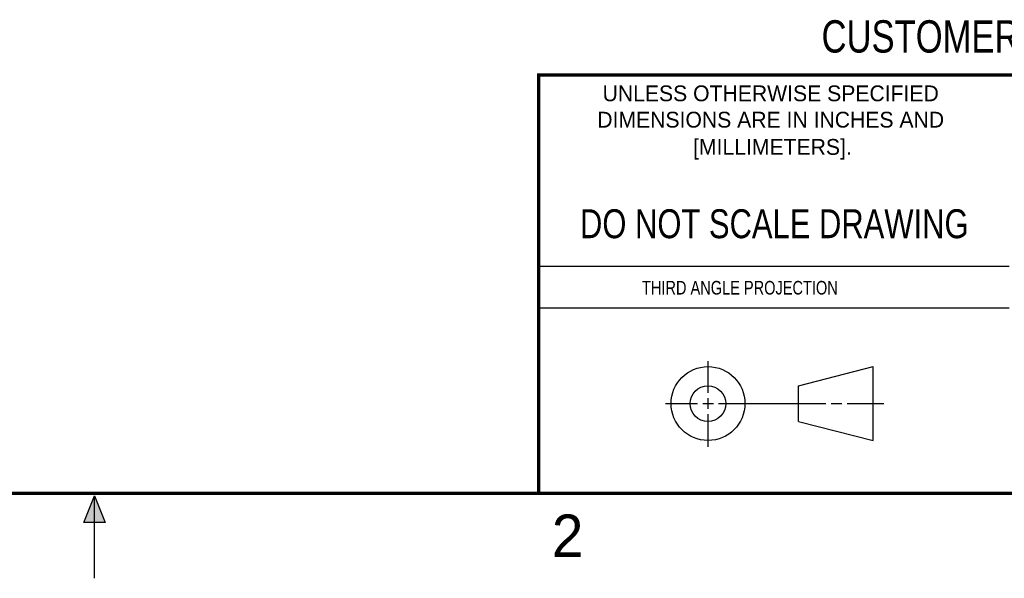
# Model space of a CAD drawing. Header units: inches. Extents: x 0 to 22, y 0 to 17.
# Tile 21 of 28: x 10.6 to 16.3, y 0 to 3.3. Entities that reach past the tile are written whole.
import ezdxf

# ---------------------------------------------------------------- set-up
doc = ezdxf.new("R2010")
doc.units = ezdxf.units.IN
doc.header["$LTSCALE"] = 1.21
doc.header["$MEASUREMENT"] = 0
doc.layers.get('0').update_dxf_attribs({"linetype": 'CONTINUOUS'})
doc.styles.get("Standard").update_dxf_attribs({"font": 'txt', "width": 0.8})
doc.styles.add('TEXTSTYLE_2', font='txt')

msp = doc.modelspace()

# ---------------------------------------------------------------- hatches: boundary and pattern name
at = {"linetype": 'CONTINUOUS'}
msp.add_hatch(color=2, dxfattribs=at).paths.add_polyline_path([(10.9375, 0.3287), (11, 0.485), (11.0625, 0.3287)])

# ---------------------------------------------------------------- linework, layer by layer
at = {"color": 2, "linetype": 'CONTINUOUS'}
for p, q in [((13.61, 1.835), (16.375, 1.835)), ((16.375, 1.5888), (13.61, 1.5888)), ((14.6059, 1.0901), (14.6059, 1.2769)), ((14.6059, 0.9964), (14.6059, 1.0589)), ((14.3557, 1.0276), (14.5434, 1.0276)), ((14.5747, 1.0276), (14.6372, 1.0276)), ((14.6684, 1.0276), (15.2987, 1.0276)), ((15.3299, 1.0276), (15.3924, 1.0276)), ((15.4237, 1.0276), (15.6394, 1.0276)), ((14.6059, 0.7723), (14.6059, 0.9651)), ((10.9375, 0.3287), (11, 0.485)), ((11, 0.485), (11.0625, 0.3287)), ((11, 0), (11, 0.485)), ((11.0625, 0.3287), (10.9375, 0.3287))]:
    msp.add_line(p, q, dxfattribs=at)
at = {"color": 7, "linetype": 'CONTINUOUS'}
for p, q in [((15.1374, 1.132), (15.5769, 1.2447)), ((15.5769, 0.8105), (15.5769, 1.2447)), ((15.1374, 0.9219), (15.1374, 1.132)), ((15.1374, 0.9219), (15.5769, 0.8105))]:
    msp.add_line(p, q, dxfattribs=at)
at = {"color": 7, "linetype": 'CONTINUOUS', "const_width": 0.02}
for points in [[(13.6, 2.9595), (21.5, 2.96)], [(13.61, 0.5), (13.61, 2.96)], [(0.5, 0.5), (21.5, 0.5)]]:
    msp.add_lwpolyline(points, dxfattribs=at)
at = {"color": 7, "linetype": 'CONTINUOUS'}
for centre, radius in [((14.6059, 1.0276), 0.2171), ((14.6054, 1.0269), 0.105)]:
    msp.add_circle(centre, radius, dxfattribs=at)

# ---------------------------------------------------------------- texts
at = {"color": 7, "linetype": 'CONTINUOUS', "attachment_point": 2, "line_spacing_factor": 0.9}
for s, insert, char_height, width in [('CUSTOMER DRAWING', (16.3742, 3.2811), 0.19, 2.432), ('DO NOT SCALE DRAWING', (14.9953, 2.1698), 0.17, 2.72)]:
    msp.add_mtext(s, dxfattribs=dict(at, insert=insert, char_height=char_height, width=width))
at = {"color": 2, "linetype": 'CONTINUOUS', "line_spacing_factor": 0.9, "style": 'TEXTSTYLE_2'}
for s, insert, char_height, width, attachment_point in [('UNLESS OTHERWISE SPECIFIED', (14.9742, 2.8979), 0.093, 2.418, 2), ('DIMENSIONS ARE IN INCHES AND', (14.9742, 2.7431), 0.093, 2.604, 2), ('[MILLIMETERS].', (14.9844, 2.5829), 0.093, 1.302, 2), ('2', (13.6875, 0.375), 0.25, 0.25, 1)]:
    msp.add_mtext(s, dxfattribs=dict(at, insert=insert, char_height=char_height, width=width, attachment_point=attachment_point))
at = {"color": 2, "linetype": 'CONTINUOUS', "insert": (14.2178, 1.7486), "char_height": 0.08, "width": 1.408, "attachment_point": 1, "line_spacing_factor": 0.9}
msp.add_mtext('THIRD ANGLE PROJECTION', dxfattribs=at)

doc.saveas('drawing.dxf')
